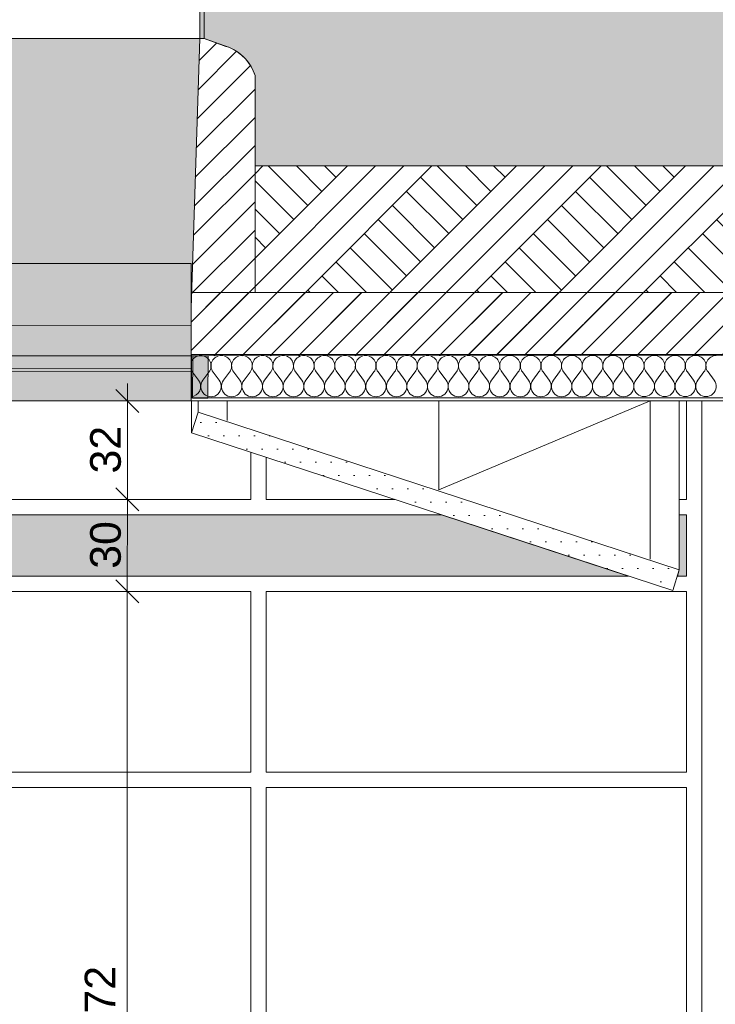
# Model space of a CAD drawing. Header units: millimetres. Extents: x 1516 to 53650, y -1776 to 7865.
# Tile 27 of 37: x 29809 to 32078, y 1393 to 4605. Entities that reach past the tile are written whole.
import ezdxf

# ---------------------------------------------------------------- set-up
doc = ezdxf.new("R2010")
doc.units = ezdxf.units.MM
doc.header["$MEASUREMENT"] = 0
for name, color, linetype in [('2D - Cotations pour 50ème.AL', 7, 'Continuous'), ('2D - Dessin général.AL', 7, 'Continuous'), ('Nouveau_0', 7, 'Continuous'), ('Nouveau_2D - Cotations pour 50ème.AL', 7, 'Continuous'), ('Nouveau_2D - Dessin général.AL', 7, 'Continuous'), ('Nouveau__Plafonds.AL', 7, 'Continuous'), ('Nouveau__Toits - Toitures.AL', 7, 'Continuous'), ('Nouveau_Fenêtres Archicad', 7, 'Continuous')]:
    doc.layers.add(name, color=color, linetype=linetype)
doc.styles.add('STYLE_GENERE_1', font='arial.ttf')
doc.dimstyles.new('STYLE_GENERE__2', dxfattribs={"dimtxt": 100, "dimasz": 71.25, "dimexe": 0.18, "dimexo": 0.0625, "dimgap": 0, "dimtad": 1, "dimtih": 1, "dimtoh": 1, "dimlfac": 0.001, "dimzin": 0, "dimdsep": 46, "dimtxsty": 'STYLE_GENERE_1', "dimblk": 'ARROWHEAD_6', "dimblk1": 'ARROWHEAD_6', "dimblk2": 'ARROWHEAD_6', "dimcen": 0.09, "dimse1": 1, "dimse2": 1, "dimclrd": 7, "dimclre": 7, "dimclrt": 7, "dimazin": 0, "dimtfac": 1, "dimtdec": 4, "dimtmove": 0, "dimatfit": 3, "dimfxl": 0, "dimtolj": 1, "dimtzin": 0, "dimarcsym": 0})
doc.dimstyles.new('STYLE_GENERE__3', dxfattribs={"dimtxt": 100, "dimasz": 71.25, "dimexe": 0.18, "dimexo": 0.0625, "dimgap": 0, "dimtad": 1, "dimlfac": 0.001, "dimzin": 0, "dimdsep": 46, "dimtxsty": 'STYLE_GENERE_1', "dimblk": 'ARROWHEAD_6', "dimblk1": 'ARROWHEAD_6', "dimblk2": 'ARROWHEAD_6', "dimcen": 0.09, "dimse1": 1, "dimse2": 1, "dimclrd": 7, "dimclre": 7, "dimclrt": 7, "dimazin": 0, "dimtfac": 1, "dimtdec": 4, "dimtmove": 0, "dimatfit": 3, "dimfxl": 0, "dimtolj": 1, "dimtzin": 0, "dimarcsym": 0})
pattern_1 = [(45, (0, 0), (-45.96194, 45.96194), [])]

# ---------------------------------------------------------------- blocks, each defined once
blk = doc.blocks.new('*X23')
at = {"layer": 'Nouveau__Toits - Toitures.AL', "color": 7, "linetype": 'Continuous', "lineweight": 5}
for p, q in [((30392.8, 3428.7), (30372.6, 3455.6)), ((30406.2, 3428.7), (30426.4, 3455.6)), ((30460, 3428.7), (30439.9, 3455.6)), ((30473.5, 3428.7), (30493.7, 3455.6)), ((30527.3, 3428.7), (30507.1, 3455.6)), ((30540.7, 3428.7), (30560.9, 3455.6)), ((30594.5, 3428.8), (30574.4, 3455.7)), ((30608, 3428.8), (30628.2, 3455.7)), ((30661.8, 3428.8), (30641.6, 3455.7)), ((30675.3, 3428.8), (30695.4, 3455.7)), ((30729.1, 3428.8), (30708.9, 3455.7)), ((30742.5, 3428.8), (30762.7, 3455.7)), ((30796.3, 3428.8), (30776.1, 3455.7)), ((30809.8, 3428.8), (30829.9, 3455.7)), ((30863.6, 3428.8), (30843.4, 3455.7)), ((30877, 3428.8), (30897.2, 3455.7)), ((30930.8, 3428.8), (30910.7, 3455.7)), ((30944.3, 3428.8), (30964.5, 3455.7)), ((30998.1, 3428.8), (30977.9, 3455.7)), ((31011.5, 3428.8), (31031.7, 3455.7)), ((31065.3, 3428.8), (31045.2, 3455.7)), ((31078.8, 3428.8), (31099, 3455.7)), ((31132.6, 3428.8), (31112.4, 3455.7)), ((31146.1, 3428.8), (31166.2, 3455.7)), ((31199.9, 3428.8), (31179.7, 3455.7)), ((31213.3, 3428.8), (31233.5, 3455.7)), ((31267.1, 3428.8), (31246.9, 3455.7)), ((31280.6, 3428.9), (31300.7, 3455.8)), ((31334.4, 3428.9), (31314.2, 3455.8)), ((31347.8, 3428.9), (31368, 3455.8)), ((31401.6, 3428.9), (31381.4, 3455.8)), ((31415.1, 3428.9), (31435.3, 3455.8)), ((31468.9, 3428.9), (31448.7, 3455.8)), ((31482.3, 3428.9), (31502.5, 3455.8)), ((31536.1, 3428.9), (31516, 3455.8)), ((31549.6, 3428.9), (31569.8, 3455.8)), ((31603.4, 3428.9), (31583.2, 3455.8)), ((31616.9, 3428.9), (31637, 3455.8)), ((31670.7, 3428.9), (31650.5, 3455.8)), ((31684.1, 3428.9), (31704.3, 3455.8)), ((31737.9, 3428.9), (31717.7, 3455.8)), ((31751.4, 3428.9), (31771.5, 3455.8)), ((31805.2, 3428.9), (31785, 3455.8)), ((31818.6, 3428.9), (31838.8, 3455.8)), ((31872.4, 3428.9), (31852.2, 3455.8)), ((31885.9, 3428.9), (31906, 3455.8)), ((31939.7, 3428.9), (31919.5, 3455.8)), ((31953.1, 3428.9), (31973.3, 3455.9)), ((32006.9, 3429), (31986.8, 3455.9)), ((32020.4, 3429), (32040.6, 3455.9)), ((32074.2, 3429), (32054, 3455.9))]:
    blk.add_line(p, q, dxfattribs=at)
for centre, start, end in [((30399.5, 3475.8), 90.0083, 159.9443), ((30399.5, 3475.8), 323.1384, 90.0083), ((30466.8, 3475.8), 90.0083, 216.8782), ((30466.8, 3475.8), 323.1384, 90.0083), ((30534, 3475.8), 90.0083, 216.8782), ((30534, 3475.8), 323.1384, 90.0083), ((30601.3, 3475.8), 90.0083, 216.8782), ((30601.3, 3475.8), 323.1384, 90.0083), ((30668.5, 3475.8), 90.0083, 216.8782), ((30668.5, 3475.8), 323.1384, 90.0083), ((30735.8, 3475.9), 90.0083, 216.8782), ((30735.8, 3475.9), 323.1384, 90.0083), ((30803, 3475.9), 90.0083, 216.8782), ((30803, 3475.9), 323.1384, 90.0083), ((30870.3, 3475.9), 90.0083, 216.8782), ((30870.3, 3475.9), 323.1384, 90.0083), ((30937.6, 3475.9), 90.0083, 216.8782), ((30937.6, 3475.9), 323.1384, 90.0083), ((31004.8, 3475.9), 90.0083, 216.8782), ((31004.8, 3475.9), 323.1384, 90.0083), ((31072.1, 3475.9), 90.0083, 216.8782), ((31072.1, 3475.9), 323.1384, 90.0083), ((31139.3, 3475.9), 90.0083, 216.8782), ((31139.3, 3475.9), 323.1384, 90.0083), ((31206.6, 3475.9), 90.0083, 216.8782), ((31206.6, 3475.9), 323.1384, 90.0083), ((31273.8, 3475.9), 90.0083, 216.8782), ((31273.8, 3475.9), 323.1384, 90.0083), ((31341.1, 3475.9), 90.0083, 216.8782), ((31341.1, 3475.9), 323.1384, 90.0083), ((31408.3, 3475.9), 90.0083, 216.8782), ((31408.3, 3475.9), 323.1384, 90.0083), ((31475.6, 3476), 90.0083, 216.8782), ((31475.6, 3476), 323.1384, 90.0083), ((31542.9, 3476), 90.0083, 216.8782), ((31542.9, 3476), 323.1384, 90.0083), ((31610.1, 3476), 90.0083, 216.8782), ((31610.1, 3476), 323.1384, 90.0083), ((31677.4, 3476), 90.0083, 216.8782), ((31677.4, 3476), 323.1384, 90.0083), ((31744.6, 3476), 90.0083, 216.8782), ((31744.6, 3476), 323.1384, 90.0083), ((31811.9, 3476), 90.0083, 216.8782), ((31811.9, 3476), 323.1384, 90.0083), ((31879.1, 3476), 90.0083, 216.8782), ((31879.1, 3476), 323.1384, 90.0083), ((31946.4, 3476), 90.0083, 216.8782), ((31946.4, 3476), 323.1384, 90.0083), ((32013.7, 3476), 90.0083, 216.8782), ((32013.7, 3476), 323.1384, 90.0083), ((32080.9, 3476), 90.0083, 216.8782), ((30399.5, 3475.8), 200.0557, 216.8782), ((30365.9, 3408.5), 273.4599, 36.8782), ((30433.1, 3408.6), 143.1384, 36.8782), ((30500.4, 3408.6), 143.1384, 36.8782), ((30567.6, 3408.6), 143.1384, 36.8782), ((30634.9, 3408.6), 143.1384, 36.8782), ((30702.2, 3408.6), 143.1384, 36.8782), ((30769.4, 3408.6), 143.1384, 36.8782), ((30836.7, 3408.6), 143.1384, 36.8782), ((30903.9, 3408.6), 143.1384, 36.8782), ((30971.2, 3408.6), 143.1384, 36.8782), ((31038.4, 3408.6), 143.1384, 36.8782), ((31105.7, 3408.6), 143.1384, 36.8782), ((31173, 3408.7), 143.1384, 36.8782), ((31240.2, 3408.7), 143.1384, 36.8782), ((31307.5, 3408.7), 143.1384, 36.8782), ((31374.7, 3408.7), 143.1384, 36.8782), ((31442, 3408.7), 143.1384, 36.8782), ((31509.2, 3408.7), 143.1384, 36.8782), ((31576.5, 3408.7), 143.1384, 36.8782), ((31643.8, 3408.7), 143.1384, 36.8782), ((31711, 3408.7), 143.1384, 36.8782), ((31778.3, 3408.7), 143.1384, 36.8782), ((31845.5, 3408.8), 143.1384, 36.8782), ((31912.8, 3408.8), 143.1384, 36.8782), ((31980, 3408.8), 143.1384, 36.8782), ((32047.3, 3408.8), 143.1384, 36.8782)]:
    blk.add_arc(centre, 33.6, start, end, dxfattribs=at)
blk = doc.blocks.new('Élément de coupe_9')
at = {"layer": 'Nouveau__Toits - Toitures.AL', "linetype": 'Continuous', "lineweight": 0, "true_color": 0x000000}
h = blk.add_hatch(dxfattribs=at)
h.set_pattern_fill('Dallage', color=18, style=0, pattern_type=2)
h.set_pattern_definition(pattern_1)
h.paths.add_polyline_path([(30367.9, 3512.8), (39181.6, 3514.1), (39181.6, 3715.8), (30367.9, 3714.6)])
at = {"layer": 'Nouveau__Toits - Toitures.AL', "color": 7, "linetype": 'Continuous', "lineweight": 15}
for p, q in [((39181.6, 3715.8), (30367.9, 3714.6)), ((30367.9, 3714.6), (30367.9, 3512.8)), ((39181.6, 3514.1), (30367.9, 3512.8)), ((39181.6, 3372.8), (30367.9, 3371.6)), ((30367.9, 3371.6), (30367.9, 3361.5)), ((38538.1, 3362.6), (30367.9, 3361.5))]:
    blk.add_line(p, q, dxfattribs=at)
at = {"layer": 'Nouveau__Toits - Toitures.AL', "color": 7, "linetype": 'Continuous', "lineweight": 25}
blk.add_line((30367.9, 3512.8), (30367.9, 3371.6), dxfattribs=at)
at = {"layer": 'Nouveau__Toits - Toitures.AL', "lineweight": 0}
blk.add_blockref('*X23', (0, 0), dxfattribs=at)
blk = doc.blocks.new('Élément de coupe_72')
at = {"layer": 'Nouveau_0', "color": 7, "linetype": 'Continuous', "lineweight": 13}
for p, q in [((29208.6, 3810.5), (30367.9, 3809.5)), ((29208.6, 3714.4), (29208.6, 3810.5)), ((30367.9, 3809.5), (30367.9, 3714.6)), ((29208.6, 3608.7), (30367.9, 3607.8)), ((29208.6, 3467.5), (30367.9, 3466.5)), ((30367.9, 3456.4), (29208.6, 3457.4))]:
    blk.add_line(p, q, dxfattribs=at)
at = {"layer": 'Nouveau_0', "color": 7, "linetype": 'Continuous', "lineweight": 18, "flags": 128}
for points in [[(29208.6, 3714.4), (29208.6, 3512.6), (29208.6, 3371.4), (29208.6, 3361.3)], [(30367.9, 3361.5), (30367.9, 3371.6), (30367.9, 3512.8), (30367.9, 3714.6)]]:
    blk.add_lwpolyline(points, dxfattribs=at)
blk = doc.blocks.new('Élément de coupe_80')
at = {"layer": 'Nouveau__Plafonds.AL', "linetype": 'Continuous', "lineweight": 0, "true_color": 0x000000}
h = blk.add_hatch(dxfattribs=at)
h.set_pattern_fill('Plâtre___Carreau', color=18, style=0, pattern_type=2)
h.set_pattern_definition([(0, (0, 0), (0, 86.60254), [0, -50]), (0, (25, 43.3), (0, 86.60254), [0, -50])])
h.paths.add_polyline_path([(31960.4, 2810.2), (30391.2, 3324.6), (30369.6, 3257.4), (31938.8, 2743)])
at = {"layer": 'Nouveau__Plafonds.AL', "color": 7, "linetype": 'Continuous', "lineweight": 5}
for p, q in [((30369.6, 3361.5), (30369.6, 3257.4)), ((30391.2, 3361.5), (30391.2, 3324.6)), ((31960.4, 3361.7), (31960.4, 2810.2)), ((30391.2, 3324.6), (30369.6, 3257.4)), ((30391.2, 3324.6), (31960.4, 2810.2)), ((30369.6, 3257.4), (31938.8, 2743)), ((31960.4, 2810.2), (31938.8, 2743))]:
    blk.add_line(p, q, dxfattribs=at)
blk = doc.blocks.new('Élément de coupe_82')
at = {"layer": 'Nouveau_Fenêtres Archicad', "color": 7, "linetype": 'Continuous', "lineweight": 5}
for p, q in [((31983.3, 3040), (31983.3, 3361.7)), ((32033.3, 3361.7), (32033.3, 50)), ((30563.3, 3040), (30563.3, 3193.9)), ((30613.3, 3177.5), (30613.3, 3040)), ((30563.3, 3040), (29083.3, 3040)), ((31032.8, 3040), (30613.3, 3040)), ((31983.3, 3040), (31960.4, 3040)), ((29083.3, 2740), (30563.3, 2740)), ((30563.3, 2150), (30563.3, 2740)), ((30613.3, 2740), (30613.3, 2150)), ((30613.3, 2740), (31983.3, 2740)), ((31983.3, 2150), (31983.3, 2740)), ((30563.3, 2150), (29083.3, 2150)), ((31983.3, 2150), (30613.3, 2150)), ((29083.3, 2100), (30563.3, 2100)), ((30563.3, 50), (30563.3, 2100)), ((30613.3, 2100), (30613.3, 50)), ((30613.3, 2100), (31983.3, 2100)), ((31983.3, 50), (31983.3, 2100))]:
    blk.add_line(p, q, dxfattribs=at)
blk = doc.blocks.new('*D125')
at = {"layer": '2D - Cotations pour 50ème.AL', "color": 7, "linetype": 'Continuous', "lineweight": 5}
for p, q in [((27287.3, -1370.3), (27287.3, -1229.7)), ((32312.4, -1370.3), (32312.4, -1229.7)), ((27324.8, -1262.5), (27249.8, -1337.5)), ((32349.9, -1262.5), (32274.9, -1337.5)), ((27287.3, -1300), (32312.4, -1300))]:
    blk.add_line(p, q, dxfattribs=at)
at = {"layer": '2D - Cotations pour 50ème.AL', "color": 7, "lineweight": 5, "insert": (29666.4, -1280), "char_height": 100, "attachment_point": 7, "style": 'STYLE_GENERE_1'}
blk.add_mtext('\\A1;{\\pql;\\fArial|b0|i0|c0|p0;\\W1.000000;5,03}', dxfattribs=at)
blk = doc.blocks.new('ARROWHEAD_6')
at = {"color": 0, "linetype": 'Continuous', "lineweight": 0}
for p, q in [((-0.5, -0.5), (0.5, 0.5)), ((0, 0), (-1, 0))]:
    blk.add_line(p, q, dxfattribs=at)
blk = doc.blocks.new('*D133')
at = {"layer": 'Nouveau_2D - Cotations pour 50ème.AL', "color": 7, "linetype": 'Continuous', "lineweight": 5}
for p, q in [((30160.4, 3417.8), (30160.4, 3361.5)), ((30197.9, 3324), (30122.9, 3399)), ((30090, 3361.5), (30230.7, 3361.5)), ((30160.4, 3361.5), (30160.3, 3040.1)), ((30197.8, 3002.6), (30122.8, 3077.6)), ((30090, 3040.1), (30230.6, 3040.1)), ((30160.3, 3040.1), (30160.2, 2740.1))]:
    blk.add_line(p, q, dxfattribs=at)
at = {"layer": 'Nouveau_2D - Cotations pour 50ème.AL', "color": 7, "lineweight": 5, "insert": (30140.3, 3124.5), "char_height": 100, "attachment_point": 7, "rotation": 89.9859, "style": 'STYLE_GENERE_1'}
blk.add_mtext('\\A1;{\\pql;\\fArial|b0|i0|c0|p0;\\W1.000000;32}', dxfattribs=at)
blk = doc.blocks.new('*D134')
at = {"layer": 'Nouveau_2D - Cotations pour 50ème.AL', "color": 7, "linetype": 'Continuous', "lineweight": 5}
for p, q in [((30197.8, 3002.6), (30122.8, 3077.6)), ((30160.3, 3040.1), (30160.2, 2740.1)), ((30197.7, 2702.6), (30122.7, 2777.6)), ((30089.9, 2740.1), (30230.5, 2740.1)), ((30160.2, 2740.1), (30159.5, 19.7))]:
    blk.add_line(p, q, dxfattribs=at)
at = {"layer": 'Nouveau_2D - Cotations pour 50ème.AL', "color": 7, "lineweight": 5, "insert": (30140.2, 2813.8), "char_height": 100, "attachment_point": 7, "rotation": 89.9859, "style": 'STYLE_GENERE_1'}
blk.add_mtext('\\A1;{\\pql;\\fArial|b0|i0|c0|p0;\\W1.000000;30}', dxfattribs=at)
blk = doc.blocks.new('*D135')
at = {"layer": 'Nouveau_2D - Cotations pour 50ème.AL', "color": 7, "linetype": 'Continuous', "lineweight": 5}
for p, q in [((30197.7, 2702.6), (30122.7, 2777.6)), ((30160.2, 2740.1), (30159.5, 19.7)), ((30122, 57.2), (30197, -17.8)), ((30089.2, 19.8), (30229.9, 19.7)), ((30159.5, 19.7), (30159.5, -36.5))]:
    blk.add_line(p, q, dxfattribs=at)
at = {"layer": 'Nouveau_2D - Cotations pour 50ème.AL', "color": 7, "lineweight": 5, "insert": (30139.8, 1246.5), "char_height": 100, "attachment_point": 7, "rotation": 89.9859, "style": 'STYLE_GENERE_1'}
blk.add_mtext('\\A1;{\\pql;\\fArial|b0|i0|c0|p0;\\W1.000000;2,72}', dxfattribs=at)
blk = doc.blocks.new('*D143')
at = {"layer": '2D - Cotations pour 50ème.AL', "color": 7, "linetype": 'Continuous', "lineweight": 5}
for p, q in [((26905.4, 7343.5), (26905.4, 7484.1)), ((38538.1, 7343.5), (38538.1, 7484.1)), ((26942.9, 7451.3), (26867.9, 7376.3)), ((38575.6, 7451.3), (38500.6, 7376.3)), ((26905.4, 7413.8), (38538.1, 7413.8))]:
    blk.add_line(p, q, dxfattribs=at)
at = {"layer": '2D - Cotations pour 50ème.AL', "color": 7, "lineweight": 5, "insert": (32555.2, 7433.8), "char_height": 100, "attachment_point": 7, "style": 'STYLE_GENERE_1'}
blk.add_mtext('\\A1;{\\pql;\\fArial|b0|i0|c0|p0;\\W1.000000;11,63}', dxfattribs=at)

msp = doc.modelspace()

# ---------------------------------------------------------------- hatches: boundary and pattern name
at = {"layer": '2D - Dessin général.AL', "linetype": 'Continuous', "lineweight": 5}
h = msp.add_hatch(dxfattribs=at)
h.set_pattern_fill('Herbe', color=8, style=0, pattern_type=2)
h.set_pattern_definition([(90, (0, 0), (-300, 0), [43.3013, -129.9038]), (90, (150, 86.6), (-300, 0), [43.3013, -129.9038]), (30, (0, 0), (-150, 259.8076), [43.3013, -129.9038]), (30, (0, 173.2), (-150, 259.8076), [43.3013, -129.9038]), (150, (0, 0), (150, 259.8076), [43.3013, -129.9038]), (150, (0, 173.2), (150, 259.8076), [43.3013, -129.9038])])
h.paths.add_polyline_path([(53633.309, 5352.242), (2658.598, 5352.242), (2658.598, 4128.02), (9034.81, 4128.02), (9034.81, 4422.29), (9109.393, 4511.43), (9200.931, 4538.807), (9200.931, 4841.527), (9163.886, 4841.527), (9163.886, 4931.591), (9215.068, 4931.591), (10431.132, 4931.591), (10482.315, 4931.591), (10482.315, 4841.527), (10445.141, 4841.527), (10445.141, 4538.845), (10536.808, 4511.43, -0.2368986), (10611.39, 4422.29), (10611.39, 4128.02), (18984.662, 4128.02), (18984.662, 4443.709, -0.23689814), (19059.244, 4532.849), (19150.911, 4560.264), (19150.783, 4841.527), (19113.737, 4841.527), (19113.737, 4931.591), (20432.166, 4931.591), (20432.166, 4841.527), (20395.709, 4841.527), (20394.993, 4560.264), (20482.908, 4533.971, -0.24796748), (20561.242, 4443.709), (20561.242, 4128.02), (28999.989, 4128.02), (28999.989, 4422.581, -0.23897561), (29074.102, 4511.43), (29166.257, 4538.491), (29166.11, 4841.527), (29129.065, 4841.527), (29129.065, 4931.591), (29180.247, 4931.591), (30396.312, 4931.591), (30447.494, 4931.591), (30447.494, 4841.527), (30410.32, 4841.527), (30410.449, 4543.097), (30493.65, 4513.666, -0.22434778), (30576.57, 4422.581), (30576.57, 4128.02), (38977.258, 4128.02), (38977.258, 4422.581, -0.28590937), (39049.363, 4510.616), (39143.526, 4538.491), (39143.379, 4841.527), (39106.334, 4841.527), (39106.334, 4931.591), (39157.516, 4931.591), (40373.58, 4931.591), (40424.763, 4931.591), (40424.763, 4841.527), (40387.589, 4841.527), (40387.717, 4543.097), (40487.276, 4509.108, -0.22959692), (40553.838, 4422.581), (40553.838, 4128.02), (53633.309, 4128.02)])
msp.add_hatch(color=8, dxfattribs=at).paths.add_polyline_path([(30396.312, 4841.527), (30410.32, 4841.527), (30410.449, 4543.097), (30396.312, 4543.035)])
at = {"layer": '2D - Dessin général.AL', "linetype": 'Continuous', "lineweight": 0}
msp.add_hatch(color=255, dxfattribs=at).paths.add_polyline_path([(29208.65, 3508.076), (30367.909, 3508.076), (30367.909, 3664.384), (30396.312, 4543.035), (29180.247, 4543.035), (29208.65, 3664.384)])
at = {"layer": '2D - Dessin général.AL', "linetype": 'Continuous', "lineweight": 5}
h = msp.add_hatch(dxfattribs=at)
h.set_pattern_fill('Dallage', style=0, pattern_type=2)
h.set_pattern_definition(pattern_1)
h.paths.add_polyline_path([(30367.909, 3664.384), (30396.312, 4543.035), (30410.449, 4543.097), (30472.705, 4520.478, -0.2648693), (30576.57, 4422.581), (30576.57, 3715.208), (38977.258, 3715.208), (38977.258, 4422.581, -0.28590937), (39049.363, 4510.616), (39157.516, 4543.035), (39181.629, 3664.384), (39181.629, 3517.814), (30367.909, 3508.076)])
h = msp.add_hatch(dxfattribs=at)
h.set_pattern_fill('Terre', color=8, style=0, pattern_type=2)
h.set_pattern_definition([(45, (0, 0), (-137.8858, 137.8858), []), (45, (-45.96, 45.96), (-275.7716, 275.7716), []), (45, (-91.92, 91.92), (-275.7716, 275.7716), []), (135, (-137.886, 137.886), (45.96194, 45.96194), [195, -195])])
h.paths.add_polyline_path([(30576.57, 3715.208), (38977.258, 3715.208), (38977.258, 4128.02), (30576.57, 4128.02)])
at = {"layer": 'Nouveau_0', "linetype": 'Continuous', "lineweight": 0}
for points in [[(29180.247, 4543.035), (30396.312, 4543.035), (30367.909, 3664.384), (30367.909, 3361.462), (29208.65, 3361.462), (29208.65, 3664.384)], [(27783.221, 2790.149), (31794.99, 2790.149), (31184.874, 2990.149), (28393.336, 2990.149)], [(31953.982, 2790.149), (31983.311, 2790.149), (31983.311, 2990.149), (31960.43, 2990.149), (31960.43, 2810.173)]]:
    msp.add_hatch(color=255, dxfattribs=at).paths.add_polyline_path(points)
at = {"layer": 'Nouveau_0', "linetype": 'Continuous', "lineweight": 0, "true_color": 0xe8e8e8}
msp.add_hatch(color=254, dxfattribs=at).paths.add_polyline_path([(30423.135, 3369.94), (30423.474, 3508.082), (30373.474, 3508.205), (30373.135, 3370.063)])

# ---------------------------------------------------------------- linework, layer by layer
at = {"layer": '2D - Dessin général.AL', "color": 7, "linetype": 'Continuous', "lineweight": 5, "flags": 128}
msp.add_lwpolyline([(20561.242, 4128.02), (28999.989, 4128.02), (28999.989, 4422.581, -0.23897561), (29074.102, 4511.43), (29166.257, 4538.491), (29166.11, 4841.527), (29129.065, 4841.527), (29129.065, 4931.591), (29180.247, 4931.591), (30396.312, 4931.591), (30447.494, 4931.591), (30447.494, 4841.527), (30410.32, 4841.527), (30410.449, 4543.097), (30493.65, 4513.666, -0.22434778), (30576.57, 4422.581), (30576.57, 4128.02), (38977.258, 4128.02)], format="xyb", dxfattribs=at)
for points in [[(30396.312, 4841.527), (30410.32, 4841.527), (30410.449, 4543.097), (30396.312, 4543.035)], [(29208.65, 3508.076), (30367.909, 3508.076), (30367.909, 3664.384), (30396.312, 4543.035), (29180.247, 4543.035), (29208.65, 3664.384)], [(30576.57, 3715.208), (38977.258, 3715.208), (38977.258, 4128.02), (30576.57, 4128.02)]]:
    msp.add_lwpolyline(points, close=True, dxfattribs=at)
msp.add_lwpolyline([(30367.909, 3664.384), (30396.312, 4543.035), (30410.449, 4543.097), (30472.705, 4520.478, -0.2648693), (30576.57, 4422.581), (30576.57, 3715.208), (38977.258, 3715.208), (38977.258, 4422.581, -0.28590937), (39049.363, 4510.616), (39157.516, 4543.035), (39181.629, 3664.384), (39181.629, 3517.814), (30367.909, 3508.076)], format="xyb", close=True, dxfattribs=at)
at = {"layer": 'Nouveau_0', "color": 7, "linetype": 'Continuous', "lineweight": 5, "flags": 128}
for points in [[(29180.247, 4543.035), (30396.312, 4543.035), (30367.909, 3664.384), (30367.909, 3361.462), (29208.65, 3361.462), (29208.65, 3664.384)], [(30423.135, 3369.94), (30423.474, 3508.082), (30373.474, 3508.205), (30373.135, 3370.063)], [(27783.221, 2790.149), (31794.99, 2790.149), (31184.874, 2990.149), (28393.336, 2990.149)], [(31953.982, 2790.149), (31983.311, 2790.149), (31983.311, 2990.149), (31960.43, 2990.149), (31960.43, 2810.173)]]:
    msp.add_lwpolyline(points, close=True, dxfattribs=at)
at = {"layer": 'Nouveau_2D - Dessin général.AL', "color": 7, "linetype": 'Continuous', "lineweight": 20, "flags": 128}
for points in [[(30486.212, 3297.31), (30486.212, 3360.099)], [(31175.809, 3071.255), (31865.406, 3361.678)], [(31175.809, 3071.255), (31175.809, 3361.579)], [(31865.406, 2845.201), (31865.406, 3361.678)]]:
    msp.add_lwpolyline(points, dxfattribs=at)

# ---------------------------------------------------------------- block references
at = {"layer": 'Nouveau_0', "lineweight": 0}
msp.add_blockref('Élément de coupe_72', (0, 0), dxfattribs=at)
at = {"layer": 'Nouveau__Plafonds.AL', "lineweight": 0}
msp.add_blockref('Élément de coupe_80', (0, 0), dxfattribs=at)
at = {"layer": 'Nouveau__Toits - Toitures.AL', "lineweight": 0}
msp.add_blockref('Élément de coupe_9', (0, 0), dxfattribs=at)
at = {"layer": 'Nouveau_Fenêtres Archicad', "lineweight": 0}
msp.add_blockref('Élément de coupe_82', (0, 0), dxfattribs=at)

# ---------------------------------------------------------------- dimensions: what is measured, and where the dimension line sits
at = {"layer": '2D - Cotations pour 50ème.AL', "color": 7, "linetype": 'Continuous', "lineweight": 5}
for base, p1, p2, picture, middle in [((38538.061, 7413.791), (26905.433, 2870), (38538.061, 6913.791), '*D143', (32722.75, 7483.791)), ((32312.441, -1300), (27287.322, 2743.008), (32312.441, 2746.262), '*D125', (29795.879, -1230))]:
    dim = msp.add_linear_dim(base=base, p1=p1, p2=p2, dimstyle='STYLE_GENERE__2', dxfattribs=at)
    dim.commit()
    dim.dimension.update_dxf_attribs({"geometry": picture, "text_midpoint": middle, "dimtype": 160})
at = {"layer": 'Nouveau_2D - Cotations pour 50ème.AL', "color": 7, "linetype": 'Continuous', "lineweight": 5}
for base, p1, p2, picture, middle in [((30160.281, 3040.099), (30367.909, 3361.462), (30563.311, 3040), '*D133', (30090.32, 3200.654)), ((30160.207, 2740.099), (30563.311, 3040), (30563.311, 2740), '*D134', (30090.244, 2889.947)), ((30159.539, 19.737), (30563.311, 2740), (29089.658, 20), '*D135', (30089.872, 1375.933))]:
    dim = msp.add_linear_dim(base=base, p1=p1, p2=p2, angle=269.985934, dimstyle='STYLE_GENERE__3', dxfattribs=at)
    dim.commit()
    dim.dimension.update_dxf_attribs({"geometry": picture, "text_midpoint": middle, "dimtype": 160, "text_rotation": 89.985934})

doc.saveas('drawing.dxf')
